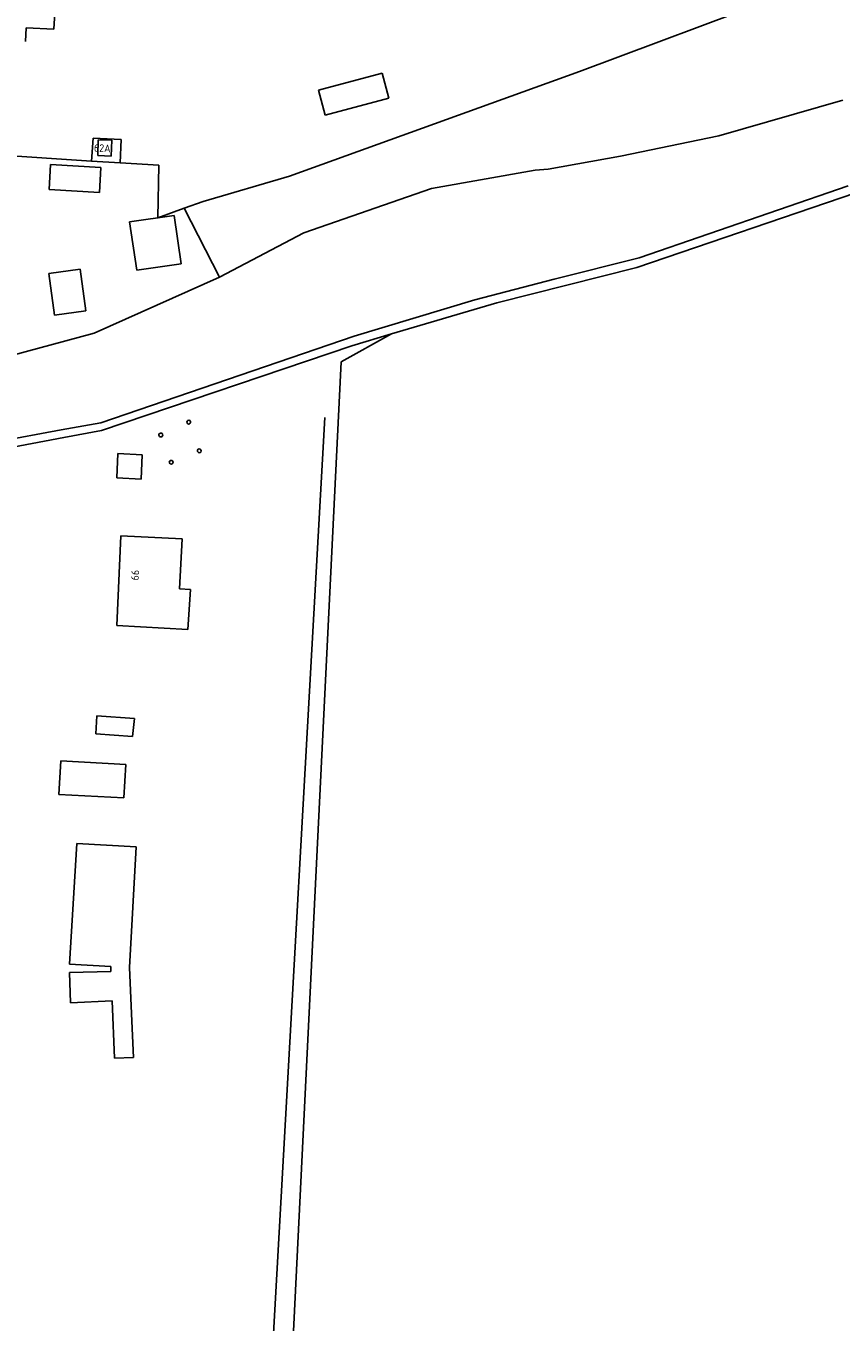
# Model space of a CAD drawing. Header units: metres. Extents: x 102000 to 105000, y 414600 to 420766.
# Tile 229 of 256: x 103696 to 103803, y 420114 to 420285. Entities that reach past the tile are written whole.
import ezdxf

# ---------------------------------------------------------------- set-up
doc = ezdxf.new("R2010")
doc.units = ezdxf.units.M
doc.layers.get('0').update_dxf_attribs({"color": 8})
doc.styles.add('MtXpl_NLCS-ISO', font='NLCS-ISO.ttf')

msp = doc.modelspace()

# ---------------------------------------------------------------- linework, layer by layer
for p, q in [((103699.92, 420284.37), (103700.37, 420291.34)), ((103769.02, 420278.78), (103802.73, 420291.44)), ((103696.19, 420282.73), (103696.29, 420284.53)), ((103696.29, 420284.53), (103699.92, 420284.37)), ((103730.91, 420265.03), (103769.02, 420278.78)), ((103743.1, 420278.6), (103734.71, 420276.36)), ((103743.98, 420275.31), (103743.1, 420278.6)), ((103734.71, 420276.36), (103735.59, 420273.07)), ((103735.59, 420273.07), (103743.98, 420275.31)), ((103803.64, 420275.01), (103787.34, 420270.35)), ((103705.08, 420270.05), (103704.87, 420267.02)), ((103708.77, 420269.86), (103705.08, 420270.05)), ((103705.76, 420269.83), (103705.69, 420267.74)), ((103707.55, 420269.75), (103705.76, 420269.83)), ((103707.48, 420267.66), (103707.55, 420269.75)), ((103708.64, 420266.78), (103708.77, 420269.86)), ((103787.34, 420270.35), (103774.43, 420267.67)), ((103689.07, 420268.08), (103704.87, 420267.02)), ((103705.69, 420267.74), (103707.48, 420267.66)), ((103774.43, 420267.67), (103764.91, 420265.96)), ((103699.47, 420266.56), (103699.29, 420263.26)), ((103706.12, 420266.19), (103699.47, 420266.56)), ((103704.87, 420267.02), (103708.64, 420266.78)), ((103705.94, 420262.9), (103706.12, 420266.19)), ((103708.64, 420266.78), (103713.71, 420266.47)), ((103713.71, 420266.47), (103713.58, 420259.56)), ((103763.19, 420265.83), (103749.56, 420263.39)), ((103764.91, 420265.96), (103763.19, 420265.83)), ((103719.55, 420261.71), (103730.91, 420265.03)), ((103804.35, 420263.75), (103776.88, 420254.28)), ((103699.29, 420263.26), (103705.94, 420262.9)), ((103749.56, 420263.39), (103732.79, 420257.6)), ((103776.58, 420253.03), (103805.36, 420262.86)), ((103713.58, 420259.56), (103717.07, 420260.81)), ((103717.07, 420260.81), (103719.55, 420261.71)), ((103721.69, 420251.75), (103717.07, 420260.81)), ((103715.74, 420259.84), (103709.89, 420259.01)), ((103709.89, 420259.01), (103710.82, 420252.68)), ((103716.67, 420253.51), (103715.74, 420259.84)), ((103732.79, 420257.6), (103721.69, 420251.75)), ((103710.82, 420252.68), (103716.67, 420253.51)), ((103776.88, 420254.28), (103765.69, 420251.49)), ((103703.37, 420252.78), (103699.27, 420252.21)), ((103699.27, 420252.21), (103700.02, 420246.77)), ((103704.12, 420247.34), (103703.37, 420252.78)), ((103705.22, 420244.37), (103721.69, 420251.75)), ((103758.14, 420248.36), (103776.58, 420253.03)), ((103765.69, 420251.49), (103755.28, 420248.77)), ((103755.28, 420248.77), (103739.4, 420243.99)), ((103744.32, 420244.28), (103758.14, 420248.36)), ((103700.02, 420246.77), (103704.12, 420247.34)), ((103685.83, 420239.17), (103705.22, 420244.37)), ((103739.4, 420243.99), (103706.11, 420232.59)), ((103737.7, 420240.6), (103744.32, 420244.28)), ((103744.32, 420244.28), (103739.11, 420242.74)), ((103739.11, 420242.74), (103706.17, 420231.57)), ((103729.15, 420067.33), (103737.7, 420240.6)), ((103735.56, 420233.3), (103726.51, 420071.58)), ((103700.87, 420231.67), (103687.96, 420229.23)), ((103706.11, 420232.59), (103700.87, 420231.67)), ((103706.17, 420231.57), (103701.24, 420230.65)), ((103701.24, 420230.65), (103694.51, 420229.38)), ((103708.35, 420228.54), (103708.2, 420225.35)), ((103711.54, 420228.39), (103708.35, 420228.54)), ((103711.39, 420225.19), (103711.54, 420228.39)), ((103708.2, 420225.35), (103711.39, 420225.19)), ((103708.73, 420217.71), (103708.19, 420205.92)), ((103716.77, 420217.33), (103708.73, 420217.71)), ((103716.45, 420210.78), (103716.77, 420217.33)), ((103717.88, 420210.66), (103716.45, 420210.78)), ((103717.54, 420205.42), (103717.88, 420210.66)), ((103708.19, 420205.92), (103717.54, 420205.42)), ((103705.57, 420194.05), (103705.46, 420191.67)), ((103710.51, 420193.72), (103705.57, 420194.05)), ((103710.28, 420191.34), (103710.51, 420193.72)), ((103705.46, 420191.67), (103710.28, 420191.34)), ((103700.83, 420188.13), (103700.6, 420183.72)), ((103709.37, 420187.67), (103700.83, 420188.13)), ((103709.14, 420183.27), (103709.37, 420187.67)), ((103700.6, 420183.72), (103709.14, 420183.27)), ((103702.96, 420177.25), (103701.96, 420161.41)), ((103710.76, 420176.81), (103702.96, 420177.25)), ((103709.88, 420160.96), (103710.76, 420176.81)), ((103701.96, 420161.41), (103707.4, 420161.1)), ((103707.42, 420160.44), (103701.99, 420160.3)), ((103701.99, 420160.3), (103702.12, 420156.33)), ((103707.4, 420161.1), (103707.42, 420160.44)), ((103710.18, 420153.88), (103709.88, 420160.96)), ((103702.12, 420156.33), (103707.59, 420156.58)), ((103707.59, 420156.58), (103707.9, 420149.03)), ((103710.38, 420149.14), (103710.18, 420153.88)), ((103707.9, 420149.03), (103710.38, 420149.14))]:
    msp.add_line(p, q)
for centre, radius, start, end in [((103717.65, 420232.68), 0.25, 120.0016, 239.9984), ((103717.65, 420232.68), 0.25, 290.1043, 120.0407), ((103717.65, 420232.68), 0.254, 240.479, 289.769), ((103713.98, 420230.99), 0.25, 119.9757, 290.8917), ((103713.98, 420230.99), 0.249, 24.5172, 120.1826), ((103713.98, 420230.99), 0.25, 290.7913, 24.7899), ((103719.04, 420228.91), 0.248, 119.7429, 202.6152), ((103719.04, 420228.91), 0.249, 201.7556, 0.3599), ((103719.04, 420228.91), 0.25, 0.0275, 119.8594), ((103715.35, 420227.4), 0.25, 120.0015, 0.1146), ((103715.35, 420227.4), 0.249, 23.0212, 120.2058), ((103715.42, 420227.42), 0.185, 355.8099, 27.2594)]:
    msp.add_arc(centre, radius, start, end)

# ---------------------------------------------------------------- texts
at = {"style": 'MtXpl_NLCS-ISO'}
for s, rotation, p in [('62A', 357.4331, (103705.17, 420268.27)), ('66', 87.1469, (103711.07, 420211.85))]:
    msp.add_text(s, height=1, rotation=rotation, dxfattribs=at).set_placement(p)

doc.saveas('drawing.dxf')
